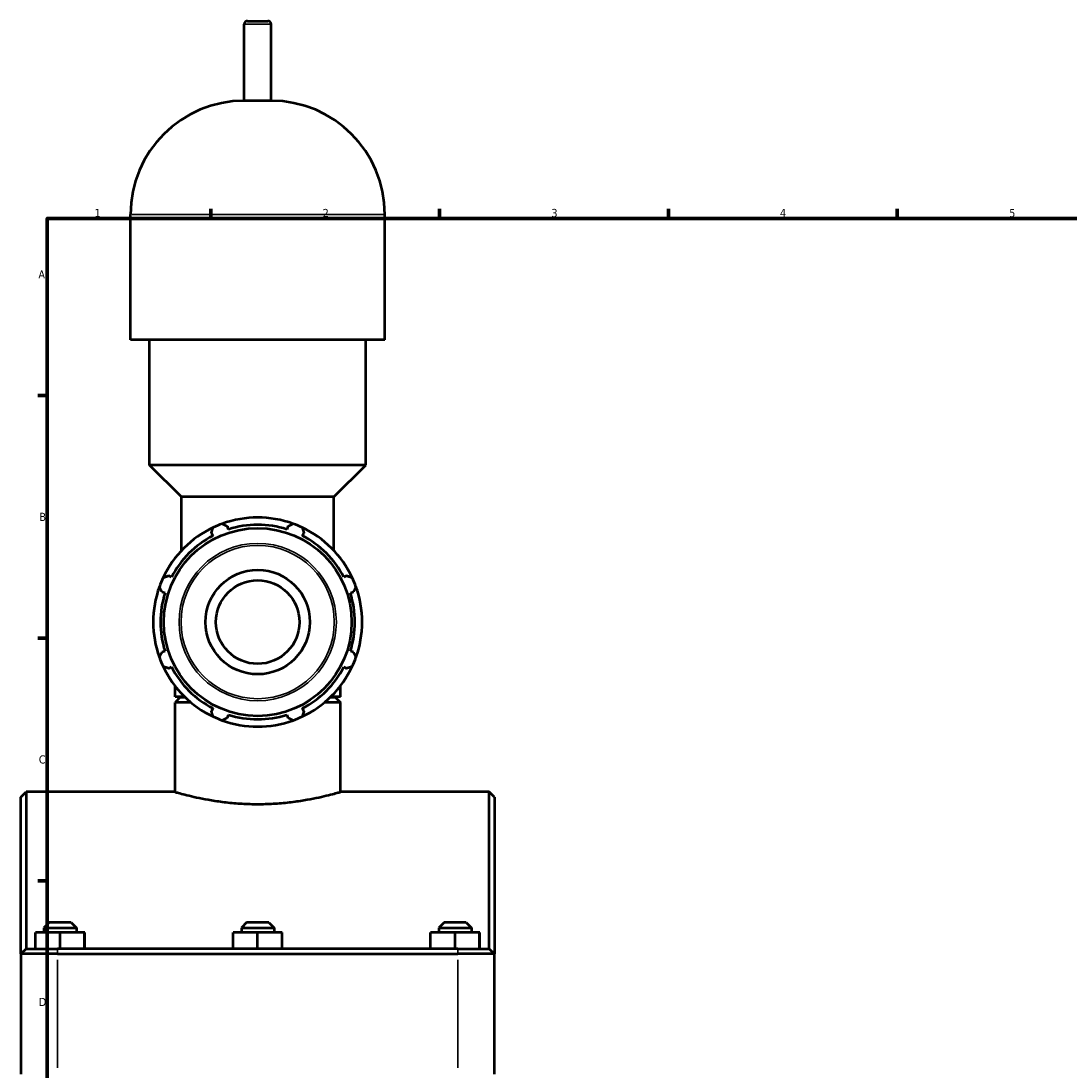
# Model space of a CAD drawing. Header units: millimetres. Extents: x 0 to 1048, y -40 to 1477.
# Tile 2 of 8: x 12 to 333, y 313 to 634. Entities that reach past the tile are written whole.
import ezdxf

# ---------------------------------------------------------------- set-up
doc = ezdxf.new("R2010")
doc.units = ezdxf.units.MM
for name, color, linetype, lineweight in [('Border (ISO)', 7, 'Continuous', 70), ('Visible (ISO)', 7, 'Continuous', 50), ('Visible Narrow (ISO)', 7, 'Continuous', 35)]:
    doc.layers.add(name, color=color, linetype=linetype, lineweight=lineweight)
doc.styles.add('Note Text (ISO)', font='tahoma.ttf')

# ---------------------------------------------------------------- blocks, each defined once
blk = doc.blocks.new('Borders Default Border')
at = {"layer": 'Border (ISO)'}
for p, q in [((70.08, 574), (70.08, 576.9)), ((140.17, 574), (140.17, 576.9)), ((210.25, 574), (210.25, 576.9)), ((280.33, 574), (280.33, 576.9)), ((20, 519.75), (17.1, 519.75)), ((20, 445.5), (17.1, 445.5)), ((20, 371.25), (17.1, 371.25))]:
    blk.add_line(p, q, dxfattribs=at)
at = {"layer": 'Border (ISO)', "flags": 128}
blk.add_lwpolyline([(20, 20), (20, 574), (821, 574), (821, 20), (20, 20)], dxfattribs=at)
at = {"layer": 'Border (ISO)', "color": 232, "true_color": 0xca0064, "char_height": 2.5, "attachment_point": 7, "style": 'Note Text (ISO)'}
for s, insert in [('1', (34.48, 574.4)), ('2', (104.37, 574.4)), ('3', (174.43, 574.35)), ('4', (244.42, 574.4)), ('5', (314.64, 574.35)), ('A', (17.29, 555.62)), ('B', (17.59, 481.38)), ('C', (17.43, 407.08)), ('D', (17.43, 332.88))]:
    blk.add_mtext(s, dxfattribs=dict(at, insert=insert))

msp = doc.modelspace()

# ---------------------------------------------------------------- linework, layer by layer
at = {"layer": 'Visible (ISO)'}
for p, q in [((80.364, 610.027), (80.364, 633.427)), ((81.364, 634.427), (87.553, 634.427)), ((88.553, 610.027), (88.553, 633.427)), ((88.553, 610.027), (80.364, 610.027)), ((45.507, 536.827), (45.507, 575.17)), ((123.411, 536.827), (123.411, 575.17)), ((123.411, 536.827), (45.507, 536.827)), ((51.349, 498.485), (51.349, 536.827)), ((117.568, 498.485), (117.568, 536.827)), ((117.568, 498.485), (51.349, 498.485)), ((61.087, 488.747), (51.349, 498.485)), ((107.83, 488.747), (117.568, 498.485)), ((107.83, 488.747), (61.087, 488.747)), ((61.087, 472.286), (61.087, 488.747)), ((107.83, 472.286), (107.83, 488.747)), ((75.51, 478.81), (75.221, 479.726)), ((93.696, 479.726), (93.408, 478.81)), ((70.274, 477.676), (70.717, 476.825)), ((98.2, 476.825), (98.643, 477.676)), ((58.061, 464.169), (57.21, 464.612)), ((111.708, 464.612), (110.856, 464.169)), ((55.16, 459.665), (56.076, 459.376)), ((112.841, 459.376), (113.757, 459.665)), ((56.076, 441.478), (55.16, 441.19)), ((113.757, 441.19), (112.841, 441.478)), ((57.21, 436.242), (58.061, 436.686)), ((110.856, 436.686), (111.708, 436.242)), ((59.14, 427.527), (59.14, 430.858)), ((109.777, 427.527), (109.777, 430.858)), ((62.107, 427.527), (59.14, 427.527)), ((109.777, 427.527), (106.81, 427.527)), ((60.74, 427.427), (59.14, 425.827)), ((59.14, 398.427), (59.14, 425.827)), ((63.993, 425.827), (59.14, 425.827)), ((60.74, 427.427), (62.21, 427.427)), ((109.777, 425.827), (104.924, 425.827)), ((106.707, 427.427), (108.177, 427.427)), ((108.177, 427.427), (109.777, 425.827)), ((109.777, 398.427), (109.777, 425.827)), ((70.717, 424.03), (70.274, 423.178)), ((75.221, 421.129), (75.51, 422.045)), ((93.408, 422.045), (93.696, 421.129)), ((98.643, 423.178), (98.2, 424.03)), ((11.959, 396.827), (13.559, 398.427)), ((11.959, 348.827), (11.959, 396.827)), ((13.559, 398.427), (13.559, 350.427)), ((59.14, 398.427), (13.559, 398.427)), ((155.359, 398.427), (109.777, 398.427)), ((155.359, 350.427), (155.359, 398.427)), ((156.959, 396.827), (155.359, 398.427)), ((156.959, 396.827), (156.959, 348.827)), ((20.559, 358.427), (18.959, 356.827)), ((18.959, 356.827), (28.959, 356.827)), ((18.959, 356.827), (18.959, 355.427)), ((27.359, 358.427), (20.559, 358.427)), ((27.359, 358.427), (28.959, 356.827)), ((28.959, 356.827), (28.959, 355.427)), ((81.059, 358.427), (79.459, 356.827)), ((79.459, 356.827), (89.459, 356.827)), ((79.459, 356.827), (79.459, 355.427)), ((87.859, 358.427), (81.059, 358.427)), ((87.859, 358.427), (89.459, 356.827)), ((89.459, 356.827), (89.459, 355.427)), ((141.559, 358.427), (139.959, 356.827)), ((139.959, 356.827), (149.959, 356.827)), ((139.959, 356.827), (139.959, 355.427)), ((148.359, 358.427), (141.559, 358.427)), ((148.359, 358.427), (149.959, 356.827)), ((149.959, 356.827), (149.959, 355.427)), ((16.435, 350.427), (16.435, 355.427)), ((23.912, 355.427), (16.435, 355.427)), ((23.912, 350.427), (23.912, 355.427)), ((31.435, 355.427), (23.912, 355.427)), ((31.435, 350.427), (31.435, 355.427)), ((31.482, 355.427), (31.435, 355.427)), ((31.482, 350.427), (31.482, 355.427)), ((76.935, 350.427), (76.935, 355.427)), ((84.412, 355.427), (76.935, 355.427)), ((84.412, 350.427), (84.412, 355.427)), ((91.935, 355.427), (84.412, 355.427)), ((91.935, 350.427), (91.935, 355.427)), ((91.982, 355.427), (91.935, 355.427)), ((91.982, 350.427), (91.982, 355.427)), ((137.435, 350.427), (137.435, 355.427)), ((144.912, 355.427), (137.435, 355.427)), ((144.912, 350.427), (144.912, 355.427)), ((152.435, 355.427), (144.912, 355.427)), ((152.435, 350.427), (152.435, 355.427)), ((152.482, 355.427), (152.435, 355.427)), ((152.482, 350.427), (152.482, 355.427)), ((13.559, 350.427), (11.959, 348.827)), ((13.559, 350.427), (23.109, 350.427)), ((145.809, 350.427), (23.109, 350.427)), ((145.809, 350.427), (155.359, 350.427)), ((155.359, 350.427), (156.959, 348.827)), ((23.109, 348.827), (11.959, 348.827)), ((11.959, 348.827), (11.959, 312.077)), ((23.109, 348.827), (145.809, 348.827)), ((156.959, 348.827), (145.809, 348.827)), ((156.959, 312.077), (156.959, 348.827))]:
    msp.add_line(p, q, dxfattribs=at)
for radius in [28.761, 16, 12.8]:
    msp.add_circle((84.459, 450.427), radius, dxfattribs=at)
for centre, radius, start, end in [((81.364, 633.427), 1, 90, 180), ((87.553, 633.427), 1, 0, 90), ((80.364, 575.17), 34.857, 90, 180), ((88.553, 575.17), 34.857, 0, 90), ((84.459, 450.427), 32, 70.20802, 109.79198), ((84.459, 450.427), 32, 115.20802, 154.79198), ((84.459, 450.427), 32, 109.79198, 115.20802), ((84.459, 450.427), 29.76, 72.5, 107.5), ((84.459, 450.427), 32, 64.79198, 70.20802), ((84.459, 450.427), 32, 25.20802, 64.79198), ((84.459, 450.427), 29.76, 117.5, 152.5), ((84.459, 450.427), 29.76, 27.5, 62.5), ((84.459, 450.427), 32, 154.79198, 160.20802), ((84.459, 450.427), 32, 19.79198, 25.20802), ((84.459, 450.427), 32, 160.20802, 199.79198), ((84.459, 450.427), 32, 340.20802, 19.79198), ((84.459, 450.427), 29.76, 162.5, 197.5), ((84.459, 450.427), 29.76, 342.5, 17.5), ((84.459, 450.427), 32, 199.79198, 205.20802), ((84.459, 450.427), 32, 334.79198, 340.20802), ((84.459, 450.427), 32, 205.20802, 244.79198), ((84.459, 450.427), 29.76, 207.5, 242.5), ((84.459, 450.427), 32, 295.20802, 334.79198), ((84.459, 450.427), 29.76, 297.5, 332.5), ((84.459, 450.427), 32, 244.79198, 250.20802), ((84.459, 450.427), 29.76, 252.5, 287.5), ((84.459, 450.427), 32, 289.79198, 295.20802), ((84.459, 450.427), 32, 250.20802, 289.79198)]:
    msp.add_arc(centre, radius, start, end, dxfattribs=at)
for points, weights in [([(70.274, 477.676), (70.546, 478.511), (70.83, 479.38)], [1.00139794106, 1.00110742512, 1]), ([(73.623, 480.537), (74.438, 480.123), (75.221, 479.726)], [1, 1.00110742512, 1.00139794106]), ([(93.696, 479.726), (94.479, 480.123), (95.294, 480.537)], [1.00139794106, 1.00110742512, 1]), ([(98.088, 479.38), (98.371, 478.511), (98.643, 477.676)], [1, 1.00110742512, 1.00139794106]), ([(55.506, 464.056), (56.375, 464.34), (57.21, 464.612)], [1, 1.00110742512, 1.00139794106]), ([(111.708, 464.612), (112.542, 464.34), (113.411, 464.056)], [1.00139794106, 1.00110742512, 1]), ([(55.16, 459.665), (54.763, 460.448), (54.349, 461.263)], [1.00139794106, 1.00110742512, 1]), ([(114.568, 461.263), (114.154, 460.448), (113.757, 459.665)], [1, 1.00110742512, 1.00139794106]), ([(54.349, 439.592), (54.763, 440.407), (55.16, 441.19)], [1, 1.00110742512, 1.00139794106]), ([(113.757, 441.19), (114.154, 440.407), (114.568, 439.592)], [1.00139794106, 1.00110742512, 1]), ([(57.21, 436.242), (56.375, 436.515), (55.506, 436.798)], [1.00139794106, 1.00110742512, 1]), ([(113.411, 436.798), (112.542, 436.515), (111.708, 436.242)], [1, 1.00110742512, 1.00139794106]), ([(70.83, 421.475), (70.546, 422.344), (70.274, 423.178)], [1, 1.00110742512, 1.00139794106]), ([(75.221, 421.129), (74.438, 420.732), (73.623, 420.318)], [1.00139794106, 1.00110742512, 1]), ([(95.294, 420.318), (94.479, 420.732), (93.696, 421.129)], [1, 1.00110742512, 1.00139794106]), ([(98.643, 423.178), (98.371, 422.344), (98.088, 421.475)], [1.00139794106, 1.00110742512, 1])]:
    msp.add_rational_spline(points, weights, degree=2, dxfattribs=at)
msp.add_open_spline([(59.14, 398.427), (59.14, 398.427), (59.294, 398.383), (59.939, 398.2), (60.43, 398.063), (61.725, 397.717), (62.53, 397.508), (64.385, 397.059), (65.437, 396.819), (67.674, 396.354), (68.939, 396.113), (71.695, 395.657), (73.186, 395.443), (76.302, 395.086), (77.93, 394.943), (81.208, 394.753), (82.859, 394.706), (86.058, 394.706), (87.709, 394.753), (90.987, 394.943), (92.615, 395.086), (95.731, 395.443), (97.222, 395.657), (99.978, 396.113), (101.243, 396.354), (103.48, 396.819), (104.532, 397.059), (106.388, 397.508), (107.192, 397.717), (108.487, 398.063), (108.978, 398.2), (109.623, 398.383), (109.777, 398.427), (109.777, 398.427)], degree=3, knots=[3.8384186, 3.8384186, 3.8384186, 3.8384186, 4.3181608, 4.3181608, 4.7979031, 4.7979031, 5.2776454, 5.2776454, 5.7573877, 5.7573877, 6.23725, 6.23725, 6.7171124, 6.7171124, 7.1969747, 7.1969747, 7.6768371, 7.6768371, 8.1566995, 8.1566995, 8.6365618, 8.6365618, 9.1164242, 9.1164242, 9.5962865, 9.5962865, 10.0760288, 10.0760288, 10.5557711, 10.5557711, 11.0355134, 11.0355134, 11.5152557, 11.5152557, 11.5152557, 11.5152557], dxfattribs=at)
at = {"layer": 'Visible Narrow (ISO)'}
for p, q in [((88.503, 633.427), (80.414, 633.427)), ((122.931, 575.17), (45.986, 575.17)), ((23.109, 350.347), (23.109, 348.907)), ((145.809, 350.347), (145.809, 348.907)), ((23.109, 313.915), (23.109, 346.99)), ((145.809, 346.99), (145.809, 313.915))]:
    msp.add_line(p, q, dxfattribs=at)
for radius in [24.093, 23.463]:
    msp.add_circle((84.459, 450.427), radius, dxfattribs=at)

# ---------------------------------------------------------------- block references
msp.add_blockref('Borders Default Border', (0, 0))

doc.saveas('drawing.dxf')
